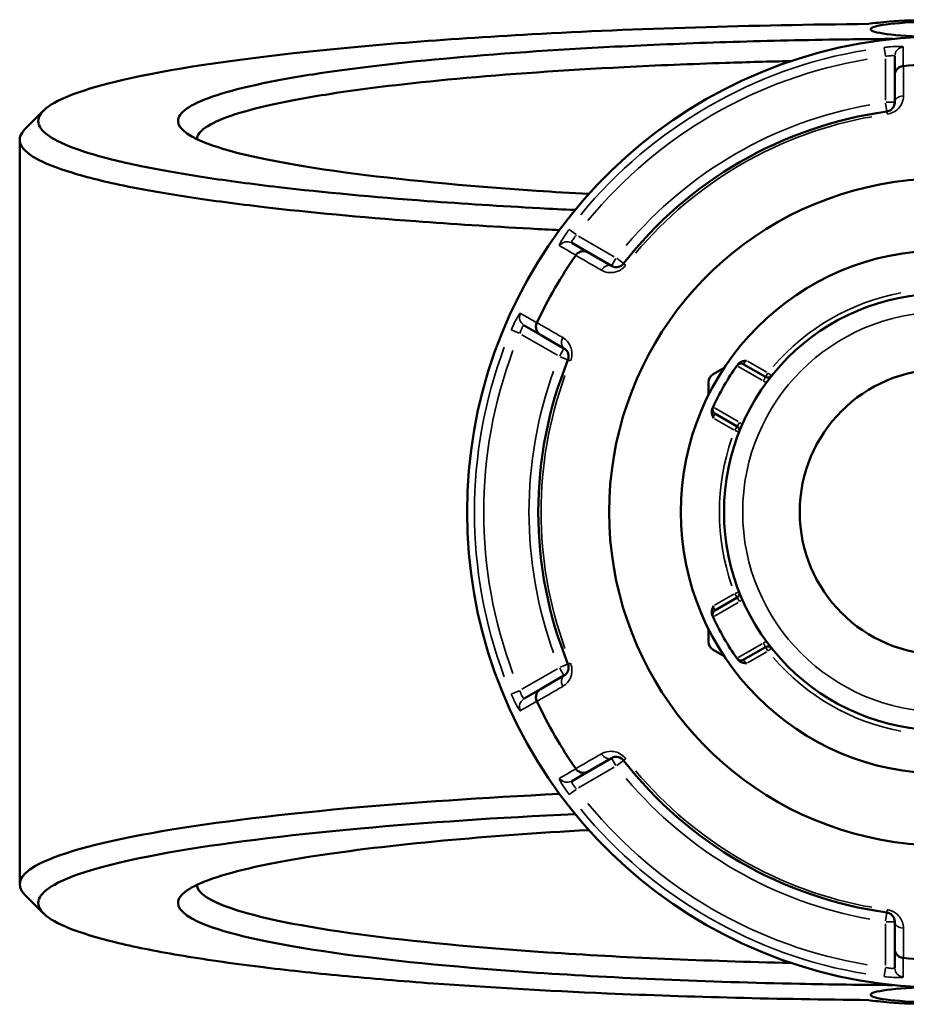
# Model space of a CAD drawing. Header units: millimetres. Extents: x 0 to 904, y 0 to 949.
# Tile 6 of 10: x 316 to 411, y 704 to 810. Entities that reach past the tile are written whole.
import ezdxf

# ---------------------------------------------------------------- set-up
doc = ezdxf.new("R2010")
doc.units = ezdxf.units.MM
doc.layers.add('Visible (ANSI)', color=7, linetype='Continuous', lineweight=50)
doc.layers.add('Visible Narrow (ANSI)', color=7, linetype='Continuous', lineweight=35)

msp = doc.modelspace()

# ---------------------------------------------------------------- linework, layer by layer
at = {"layer": 'Visible (ANSI)'}
for p, q in [((409.481, 805.798), (409.481, 803.792)), ((409.481, 803.792), (409.481, 800.865)), ((315.581, 796.845), (315.581, 717.027)), ((376.553, 784.781), (374.816, 785.784)), ((379.088, 783.317), (376.553, 784.781)), ((369.716, 776.951), (371.453, 775.947)), ((371.453, 775.947), (373.988, 774.484)), ((395.627, 771.413), (393.226, 772.8)), ((391.171, 772.389), (389.994, 771.709)), ((389.494, 770.843), (389.494, 769.484)), ((390.166, 767.499), (392.567, 766.113)), ((392.567, 747.76), (390.166, 746.373)), ((389.494, 744.389), (389.494, 743.03)), ((393.226, 741.073), (395.627, 742.46)), ((389.994, 742.164), (391.171, 741.484)), ((373.988, 739.389), (371.453, 737.925)), ((371.453, 737.925), (369.716, 736.922)), ((376.553, 729.092), (379.088, 730.555)), ((374.816, 728.089), (376.553, 729.092)), ((409.481, 713.008), (409.481, 710.081)), ((409.481, 710.081), (409.481, 708.074))]:
    msp.add_line(p, q, dxfattribs=at)
for radius in [28.05, 23.42, 15.3]:
    msp.add_circle((414.581, 756.936), radius, dxfattribs=at)
for centre, radius, start, end in [((414.581, 756.936), 51, 25.03519, 334.96481), ((414.581, 756.936), 47.999, 85.02648, 94.97352), ((414.581, 756.936), 43.35, 97.90565, 142.09435), ((414.581, 756.936), 35.749, 30.76616, 329.23384), ((414.581, 756.936), 47.999, 145.02648, 154.97352), ((414.581, 756.936), 43.35, 157.90565, 202.09435), ((392.976, 772.367), 0.5, 60, 144.46684), ((414.581, 756.936), 27.05, 144.56943, 155.43057), ((390.494, 770.843), 1, 120, 180), ((395.877, 771.846), 0.5, 240, 321.4409), ((390.416, 767.932), 0.5, 155.53316, 240), ((392.317, 765.68), 0.5, 338.5591, 60), ((392.317, 748.193), 0.5, 300, 21.4409), ((390.416, 745.94), 0.5, 120, 204.46684), ((414.581, 756.936), 27.05, 204.56943, 215.43057), ((390.494, 743.03), 1, 180, 240), ((395.877, 742.027), 0.5, 38.5591, 120), ((392.976, 741.506), 0.5, 215.53316, 300), ((414.581, 756.936), 47.999, 205.02648, 214.97352), ((414.581, 756.936), 43.35, 217.90565, 262.09435), ((414.581, 756.936), 47.999, 265.02648, 274.97352)]:
    msp.add_arc(centre, radius, start, end, dxfattribs=at)
for centre, major_axis in [((414.581, 808.701), (-7.68, 0)), ((414.581, 705.172), (7.68, 0))]:
    msp.add_ellipse(centre, major_axis=major_axis, ratio=0.1076088, start_param=1.8222141, end_param=7.6025639, dxfattribs=at)
for points, knots in [([(375.18, 789.318), (373.904, 789.379), (372.639, 789.443), (367.201, 789.734), (363.164, 789.991), (353.528, 790.71), (348.175, 791.21), (340.573, 792.094), (337.952, 792.441), (333.145, 793.168), (330.958, 793.548), (326.709, 794.405), (324.738, 794.887), (321.49, 795.877), (320.214, 796.385), (318.386, 797.416), (317.834, 797.939), (317.467, 798.989), (317.651, 799.515), (318.202, 800.036), (319.304, 801.079), (321.88, 802.104), (330.446, 804.197), (336.968, 805.24), (352.38, 806.949), (361.052, 807.638), (381.751, 808.773), (394.099, 809.151), (406.655, 809.261)], [0.4183327, 0.4183327, 0.4183327, 0.4183327, 0.4615453, 0.4615453, 0.6062071, 0.6062071, 0.8241766, 0.8241766, 0.952394, 0.952394, 1.0806113, 1.0806113, 1.2314553, 1.2314553, 1.3822992, 1.3822992, 1.5331432, 1.5331432, 1.6839871, 1.6839871, 1.6839871, 1.985675, 1.985675, 2.3411623, 2.3411623, 2.6700963, 2.6700963, 3.05978, 3.05978, 3.05978, 3.05978]), ([(406.655, 809.261), (407.263, 809.361), (408.034, 809.449), (410.249, 809.627), (411.839, 809.695), (414.901, 809.733), (416.358, 809.716), (419.144, 809.611), (420.456, 809.519), (422.148, 809.325), (422.694, 809.239), (423.109, 809.147), (423.525, 809.055), (423.811, 808.956), (424.183, 808.692), (424.041, 808.524), (423.038, 808.21), (422.162, 808.065), (420.307, 807.88), (419.492, 807.821), (418.613, 807.777)], [-4.132247, -4.132247, -4.132247, -4.132247, -3.7820353, -3.7820353, -3.2580491, -3.2580491, -2.8051069, -2.8051069, -2.3233879, -2.3233879, -2.0223135, -2.0223135, -2.0223135, -1.7212392, -1.7212392, -1.2395202, -1.2395202, -0.7472553, -0.7472553, -0.4398674, -0.4398674, -0.4398674, -0.4398674]), ([(409.291, 807.661), (406.997, 807.645), (404.709, 807.619), (398.469, 807.518), (394.546, 807.423), (386.872, 807.172), (383.121, 807.016), (372.855, 806.493), (366.64, 806.058), (355.761, 805.05), (351.039, 804.484), (344.722, 803.498), (342.639, 803.114), (339.033, 802.316), (337.51, 801.902), (335.06, 801.055), (334.132, 800.621), (332.893, 799.744), (332.581, 799.301), (332.581, 798.857), (332.581, 797.97), (333.835, 797.083), (339.31, 795.189), (344.166, 794.205), (356.272, 792.575), (363.245, 791.906), (372.877, 791.257), (374.747, 791.142), (376.657, 791.035)], [0.0645476, 0.0645476, 0.0645476, 0.0645476, 0.1486496, 0.1486496, 0.2953675, 0.2953675, 0.4420853, 0.4420853, 0.7108603, 0.7108603, 0.9673324, 0.9673324, 1.1181984, 1.1181984, 1.2690644, 1.2690644, 1.4199304, 1.4199304, 1.5707963, 1.5707963, 1.5707963, 1.8725283, 1.8725283, 2.2450488, 2.2450488, 2.5820546, 2.5820546, 2.6608367, 2.6608367, 2.6608367, 2.6608367]), ([(334.584, 796.919), (334.617, 797.335), (334.931, 797.751), (336.137, 798.59), (337.052, 799.013), (339.461, 799.839), (340.955, 800.242), (344.487, 801.02), (346.525, 801.394), (352.7, 802.355), (357.309, 802.906), (367.917, 803.888), (373.973, 804.311), (383.968, 804.82), (387.62, 804.972), (393.659, 805.169), (395.996, 805.234), (398.355, 805.286)], [-1.564937, -1.564937, -1.564937, -1.564937, -1.4199304, -1.4199304, -1.2690644, -1.2690644, -1.1181984, -1.1181984, -0.9673324, -0.9673324, -0.7108603, -0.7108603, -0.4420853, -0.4420853, -0.2953675, -0.2953675, -0.204791, -0.204791, -0.204791, -0.204791]), ([(409.481, 803.792), (409.481, 803.793), (409.481, 803.795), (409.482, 803.915), (409.505, 804.033), (409.595, 804.253), (409.66, 804.355), (409.829, 804.532), (409.93, 804.605), (410.153, 804.71), (410.272, 804.742), (410.395, 804.753)], [-0.15371258, -0.15371258, -0.15371258, -0.15371258, -0.15323729, -0.15323729, -0.11409168, -0.11409168, -0.07545593, -0.07545593, -0.03695789, -0.03695789, 0, 0, 0, 0]), ([(409.481, 800.865), (409.481, 800.726), (409.453, 800.586), (409.309, 800.269), (409.163, 800.091), (408.844, 799.927), (408.733, 799.89), (408.619, 799.874)], [0, 0, 0, 0, 0.11734182, 0.11734182, 0.27620858, 0.27620858, 0.34541645, 0.34541645, 0.34541645, 0.34541645]), ([(316.15, 797.986), (315.646, 797.482), (315.477, 796.974), (315.82, 795.932), (316.373, 795.398), (318.219, 794.345), (319.511, 793.827), (322.809, 792.816), (324.813, 792.324), (329.137, 791.448), (331.365, 791.06), (336.264, 790.317), (338.937, 789.963), (346.694, 789.059), (352.158, 788.547), (362.002, 787.812), (366.127, 787.55), (371.431, 787.266), (372.463, 787.213), (373.503, 787.162)], [-1.675879, -1.675879, -1.675879, -1.675879, -1.5331432, -1.5331432, -1.3822992, -1.3822992, -1.2314553, -1.2314553, -1.0806113, -1.0806113, -0.952394, -0.952394, -0.8241766, -0.8241766, -0.6062071, -0.6062071, -0.4615453, -0.4615453, -0.4269664, -0.4269664, -0.4269664, -0.4269664]), ([(375.265, 784.47), (375.335, 784.571), (375.422, 784.658), (375.625, 784.799), (375.739, 784.85), (375.976, 784.908), (376.097, 784.913), (376.333, 784.881), (376.447, 784.842), (376.551, 784.782), (376.552, 784.782), (376.553, 784.781)], [-0.15359504, -0.15359504, -0.15359504, -0.15359504, -0.11655084, -0.11655084, -0.07796278, -0.07796278, -0.03923704, -0.03923704, 0, 0, 0.00047627, 0.00047627, 0.00047627, 0.00047627]), ([(380.377, 783.569), (380.351, 783.535), (380.322, 783.503), (380.243, 783.425), (380.19, 783.382), (380.062, 783.298), (379.985, 783.262), (379.838, 783.212), (379.768, 783.197), (379.597, 783.178), (379.498, 783.183), (379.291, 783.222), (379.184, 783.262), (379.088, 783.317)], [0, 0, 0, 0, 0.02585168, 0.02585168, 0.06721438, 0.06721438, 0.12288915, 0.12288915, 0.17445287, 0.17445287, 0.25141662, 0.25141662, 0.34541603, 0.34541603, 0.34541603, 0.34541603]), ([(371.453, 775.947), (371.452, 775.948), (371.451, 775.949), (371.347, 776.009), (371.257, 776.088), (371.11, 776.276), (371.055, 776.384), (370.986, 776.618), (370.973, 776.742), (370.994, 776.988), (371.026, 777.107), (371.078, 777.219)], [-0.15371258, -0.15371258, -0.15371258, -0.15371258, -0.15323743, -0.15323743, -0.11409174, -0.11409174, -0.0754562, -0.0754562, -0.03695796, -0.03695796, 0, 0, 0, 0]), ([(373.988, 774.484), (374.108, 774.415), (374.216, 774.32), (374.422, 774.032), (374.504, 773.807), (374.479, 773.447), (374.455, 773.341), (374.415, 773.242)], [0, 0, 0, 0, 0.11734182, 0.11734182, 0.28109054, 0.28109054, 0.34541684, 0.34541684, 0.34541684, 0.34541684]), ([(392.649, 772.769), (392.696, 772.834), (392.76, 772.898), (392.955, 773.027), (393.074, 773.072), (393.309, 773.136), (393.441, 773.156), (393.573, 773.174), (393.574, 773.174), (393.576, 773.175)], [0, 0, 0, 0, 0.024182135, 0.024182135, 0.055384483, 0.055384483, 0.092862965, 0.092862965, 0.093335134, 0.093335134, 0.093335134, 0.093335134]), ([(392.649, 772.769), (392.626, 772.737), (392.607, 772.711), (392.577, 772.669), (392.569, 772.657), (392.569, 772.657)], [0.26075738, 0.26075738, 0.26075738, 0.26075738, 0.283829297, 0.283829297, 0.313137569, 0.313137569, 0.313137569, 0.313137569]), ([(390.016, 767.008), (390.015, 767.01), (390.015, 767.011), (389.965, 767.134), (389.916, 767.259), (389.854, 767.494), (389.833, 767.62), (389.848, 767.854), (389.871, 767.941), (389.904, 768.015)], [-0.000495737, -0.000495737, -0.000495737, -0.000495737, 0, 0, 0.039348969, 0.039348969, 0.07210856, 0.07210856, 0.097497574, 0.097497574, 0.097497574, 0.097497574]), ([(389.961, 768.14), (389.961, 768.14), (389.958, 768.134), (389.944, 768.104), (389.929, 768.07), (389.907, 768.021), (389.905, 768.018), (389.904, 768.015)], [1.262435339, 1.262435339, 1.262435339, 1.262435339, 1.281821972, 1.281821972, 1.312840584, 1.312840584, 1.314815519, 1.314815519, 1.314815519, 1.314815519]), ([(389.904, 745.858), (389.871, 745.932), (389.848, 746.019), (389.833, 746.252), (389.854, 746.378), (389.916, 746.614), (389.965, 746.738), (390.015, 746.861), (390.015, 746.863), (390.016, 746.864)], [0, 0, 0, 0, 0.024182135, 0.024182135, 0.055384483, 0.055384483, 0.092862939, 0.092862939, 0.093335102, 0.093335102, 0.093335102, 0.093335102]), ([(389.904, 745.858), (389.905, 745.855), (389.907, 745.852), (389.929, 745.803), (389.944, 745.769), (389.958, 745.739), (389.961, 745.733), (389.961, 745.733)], [-0.05238018, -0.05238018, -0.05238018, -0.05238018, -0.050404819, -0.050404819, -0.019386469, -0.019386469, 0, 0, 0, 0]), ([(392.569, 741.216), (392.569, 741.216), (392.572, 741.21), (392.592, 741.183), (392.613, 741.154), (392.645, 741.11), (392.647, 741.107), (392.649, 741.104)], [0.631217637, 0.631217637, 0.631217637, 0.631217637, 0.650604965, 0.650604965, 0.681624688, 0.681624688, 0.683597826, 0.683597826, 0.683597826, 0.683597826]), ([(374.415, 740.631), (374.431, 740.591), (374.445, 740.55), (374.473, 740.443), (374.483, 740.376), (374.492, 740.223), (374.485, 740.138), (374.454, 739.986), (374.432, 739.918), (374.363, 739.76), (374.31, 739.677), (374.172, 739.516), (374.085, 739.444), (373.988, 739.389)], [0, 0, 0, 0, 0.02585168, 0.02585168, 0.06721438, 0.06721438, 0.12292214, 0.12292214, 0.17440412, 0.17440412, 0.25131567, 0.25131567, 0.345416, 0.345416, 0.345416, 0.345416]), ([(393.576, 740.698), (393.574, 740.698), (393.573, 740.699), (393.441, 740.717), (393.309, 740.736), (393.074, 740.801), (392.955, 740.845), (392.76, 740.975), (392.696, 741.039), (392.649, 741.104)], [-0.000495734, -0.000495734, -0.000495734, -0.000495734, 0, 0, 0.039349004, 0.039349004, 0.072108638, 0.072108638, 0.097497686, 0.097497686, 0.097497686, 0.097497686]), ([(371.078, 736.654), (371.026, 736.766), (370.994, 736.885), (370.973, 737.13), (370.986, 737.255), (371.055, 737.489), (371.11, 737.596), (371.257, 737.784), (371.347, 737.863), (371.451, 737.924), (371.452, 737.925), (371.453, 737.925)], [-0.15359506, -0.15359506, -0.15359506, -0.15359506, -0.11655085, -0.11655085, -0.07796276, -0.07796276, -0.03923705, -0.03923705, 0, 0, 0.00047625, 0.00047625, 0.00047625, 0.00047625]), ([(379.088, 730.555), (379.208, 730.625), (379.344, 730.67), (379.699, 730.705), (379.937, 730.663), (380.236, 730.458), (380.313, 730.386), (380.377, 730.304)], [0, 0, 0, 0, 0.11734182, 0.11734182, 0.28278882, 0.28278882, 0.34541683, 0.34541683, 0.34541683, 0.34541683]), ([(376.553, 729.092), (376.552, 729.091), (376.551, 729.09), (376.447, 729.031), (376.333, 728.992), (376.097, 728.959), (375.976, 728.965), (375.739, 729.022), (375.625, 729.073), (375.422, 729.214), (375.335, 729.301), (375.265, 729.402)], [-0.15371258, -0.15371258, -0.15371258, -0.15371258, -0.15323742, -0.15323742, -0.11409173, -0.11409173, -0.07545617, -0.07545617, -0.03695795, -0.03695795, 0, 0, 0, 0]), ([(373.505, 726.71), (365.315, 726.309), (357.634, 725.788), (342.468, 724.413), (335.343, 723.515), (323.708, 721.437), (319.468, 720.24), (315.5, 717.976), (315.114, 716.924), (316.15, 715.887)], [0.4269664, 0.4269664, 0.4269664, 0.4269664, 0.6992602, 0.6992602, 1.0272087, 1.0272087, 1.3822992, 1.3822992, 1.675879, 1.675879, 1.675879, 1.675879]), ([(406.655, 704.611), (401.854, 704.654), (397.082, 704.735), (387.703, 704.972), (383.096, 705.128), (372.077, 705.601), (365.818, 705.96), (356.565, 706.638), (353.289, 706.912), (347.088, 707.505), (344.164, 707.822), (338.237, 708.555), (335.311, 708.976), (330.082, 709.863), (327.778, 710.327), (323.846, 711.288), (322.217, 711.784), (319.671, 712.798), (318.753, 713.315), (318.202, 713.837), (317.1, 714.88), (317.472, 715.941), (321.452, 718.186), (325.627, 719.358), (337.051, 721.392), (344.036, 722.271), (359.103, 723.635), (366.884, 724.157), (375.182, 724.555)], [-3.05978, -3.05978, -3.05978, -3.05978, -2.9107735, -2.9107735, -2.7617671, -2.7617671, -2.5437976, -2.5437976, -2.4155802, -2.4155802, -2.2873629, -2.2873629, -2.1365189, -2.1365189, -1.985675, -1.985675, -1.8348311, -1.8348311, -1.6839871, -1.6839871, -1.6839871, -1.3822992, -1.3822992, -1.0272087, -1.0272087, -0.6992602, -0.6992602, -0.4183327, -0.4183327, -0.4183327, -0.4183327]), ([(376.657, 722.838), (371.08, 722.525), (365.839, 722.143), (355.761, 721.209), (351.039, 720.643), (344.722, 719.657), (342.639, 719.272), (339.033, 718.475), (337.51, 718.061), (335.06, 717.214), (334.132, 716.78), (332.893, 715.903), (332.581, 715.459), (332.581, 715.016), (332.581, 714.129), (333.835, 713.241), (339.31, 711.348), (344.166, 710.364), (356.272, 708.734), (363.245, 708.065), (379.671, 706.958), (389.304, 706.552), (402.598, 706.28), (405.938, 706.235), (409.292, 706.211)], [-2.6608367, -2.6608367, -2.6608367, -2.6608367, -2.4307324, -2.4307324, -2.1742602, -2.1742602, -2.0233943, -2.0233943, -1.8725283, -1.8725283, -1.7216623, -1.7216623, -1.5707963, -1.5707963, -1.5707963, -1.2690644, -1.2690644, -0.8965439, -0.8965439, -0.5595381, -0.5595381, -0.1874704, -0.1874704, -0.0645476, -0.0645476, -0.0645476, -0.0645476]), ([(398.355, 708.586), (389.117, 708.793), (380.221, 709.178), (364.609, 710.229), (357.808, 710.88), (345.985, 712.468), (341.231, 713.427), (335.895, 715.257), (334.652, 716.105), (334.584, 716.954)], [0.204791, 0.204791, 0.204791, 0.204791, 0.5595381, 0.5595381, 0.8965439, 0.8965439, 1.2690644, 1.2690644, 1.564937, 1.564937, 1.564937, 1.564937]), ([(408.619, 713.998), (408.662, 713.992), (408.704, 713.984), (408.811, 713.954), (408.874, 713.93), (409.011, 713.861), (409.081, 713.812), (409.197, 713.71), (409.245, 713.657), (409.347, 713.519), (409.392, 713.432), (409.463, 713.232), (409.481, 713.12), (409.481, 713.008)], [0, 0, 0, 0, 0.02585168, 0.02585168, 0.06721438, 0.06721438, 0.12305037, 0.12305037, 0.17415567, 0.17415567, 0.25081718, 0.25081718, 0.34541583, 0.34541583, 0.34541583, 0.34541583]), ([(410.395, 709.12), (410.272, 709.13), (410.153, 709.162), (409.93, 709.267), (409.829, 709.341), (409.66, 709.517), (409.595, 709.619), (409.505, 709.84), (409.482, 709.958), (409.481, 710.078), (409.481, 710.079), (409.481, 710.081)], [-0.15359492, -0.15359492, -0.15359492, -0.15359492, -0.11655078, -0.11655078, -0.07796289, -0.07796289, -0.03923697, -0.03923697, 0, 0, 0.0004764, 0.0004764, 0.0004764, 0.0004764]), ([(418.613, 706.096), (419.492, 706.051), (420.307, 705.992), (422.162, 705.808), (423.038, 705.663), (424.041, 705.349), (424.183, 705.181), (423.811, 704.917), (423.525, 704.818), (423.109, 704.726), (422.694, 704.633), (422.148, 704.548), (420.456, 704.353), (419.144, 704.262), (416.358, 704.157), (414.901, 704.139), (411.839, 704.178), (410.249, 704.246), (408.034, 704.424), (407.263, 704.512), (406.655, 704.611)], [0.4398674, 0.4398674, 0.4398674, 0.4398674, 0.7472553, 0.7472553, 1.2395202, 1.2395202, 1.7212392, 1.7212392, 2.0223135, 2.0223135, 2.0223135, 2.3233879, 2.3233879, 2.8051069, 2.8051069, 3.2580491, 3.2580491, 3.7820353, 3.7820353, 4.132247, 4.132247, 4.132247, 4.132247])]:
    msp.add_open_spline(points, degree=3, knots=knots, dxfattribs=at)
for points in [[(410.42, 804.755), (410.412, 804.754), (410.403, 804.753), (410.395, 804.753)], [(316.15, 797.986), (316.813, 798.648), (317.476, 799.311), (318.138, 799.974)], [(375.265, 784.47), (375.26, 784.463), (375.255, 784.456), (375.25, 784.449)], [(371.089, 777.242), (371.085, 777.234), (371.082, 777.226), (371.078, 777.219)], [(392.569, 772.657), (392.559, 772.644), (392.55, 772.631), (392.541, 772.618)], [(389.981, 768.184), (389.974, 768.169), (389.967, 768.154), (389.961, 768.14)], [(389.961, 745.733), (389.967, 745.718), (389.974, 745.704), (389.981, 745.689)], [(392.541, 741.255), (392.55, 741.242), (392.559, 741.229), (392.569, 741.216)], [(371.078, 736.654), (371.082, 736.646), (371.085, 736.639), (371.089, 736.631)], [(375.25, 729.423), (375.255, 729.416), (375.26, 729.409), (375.265, 729.402)], [(318.138, 713.899), (317.476, 714.562), (316.813, 715.224), (316.15, 715.887)], [(410.395, 709.12), (410.403, 709.119), (410.412, 709.119), (410.42, 709.118)]]:
    msp.add_open_spline(points, degree=3, dxfattribs=at)
at = {"layer": 'Visible Narrow (ANSI)'}
for p, q in [((408.359, 806.745), (408.472, 805.839)), ((408.481, 805.521), (408.481, 801.11)), ((408.492, 800.787), (408.619, 799.877)), ((409.478, 800.865), (408.56, 800.865)), ((408.619, 799.874), (408.656, 799.611)), ((375.285, 786.678), (374.557, 787.229)), ((379.376, 784.306), (375.556, 786.511)), ((379.549, 784.115), (379.09, 783.32)), ((380.375, 783.571), (379.65, 784.135)), ((380.587, 783.406), (380.378, 783.569)), ((368.335, 776.452), (369.176, 776.097)), ((369.456, 775.946), (373.276, 773.74)), ((373.987, 774.481), (373.527, 773.686)), ((373.561, 773.588), (374.412, 773.243)), ((374.416, 773.241), (374.661, 773.142)), ((395.762, 771.913), (393.691, 773.108)), ((392.682, 772.536), (395.235, 771.062)), ((395.857, 771.812), (395.628, 771.415)), ((396.267, 771.536), (395.908, 771.822)), ((395.626, 771.412), (395.396, 771.014)), ((392.675, 766.628), (390.122, 768.102)), ((390.131, 766.942), (392.202, 765.747)), ((392.797, 766.512), (392.568, 766.114)), ((392.566, 766.112), (392.336, 765.714)), ((392.353, 765.666), (392.781, 765.498)), ((392.202, 748.126), (390.131, 746.931)), ((392.336, 748.159), (392.566, 747.761)), ((392.781, 748.375), (392.353, 748.207)), ((392.568, 747.758), (392.797, 747.361)), ((390.122, 745.771), (392.675, 747.245)), ((395.235, 742.811), (392.682, 741.337)), ((395.396, 742.859), (395.626, 742.461)), ((395.628, 742.458), (395.857, 742.06)), ((395.908, 742.051), (396.267, 742.337)), ((393.691, 740.765), (395.762, 741.96)), ((373.276, 740.132), (369.456, 737.927)), ((373.527, 740.187), (373.987, 739.392)), ((374.412, 740.63), (373.561, 740.284)), ((374.661, 740.731), (374.416, 740.631)), ((369.176, 737.776), (368.335, 737.421)), ((375.556, 727.361), (379.376, 729.567)), ((379.09, 730.553), (379.549, 729.757)), ((379.65, 729.738), (380.375, 730.302)), ((380.378, 730.304), (380.587, 730.467)), ((374.557, 726.643), (375.285, 727.194)), ((408.619, 713.995), (408.492, 713.086)), ((408.656, 714.262), (408.619, 713.999)), ((408.481, 712.763), (408.481, 708.352)), ((408.56, 713.008), (409.478, 713.008)), ((408.472, 708.034), (408.359, 707.128))]:
    msp.add_line(p, q, dxfattribs=at)
msp.add_circle((414.581, 756.936), 21.42, dxfattribs=at)
for centre, radius, start, end in [((414.581, 756.936), 50.205, 99.40871, 140.59129), ((414.581, 756.936), 49.209, 99.40871, 140.59129), ((414.581, 756.936), 44.35, 100.11509, 139.88491), ((414.581, 756.936), 43.057, 100.11509, 139.88491), ((414.581, 756.936), 23.92, 100.70319, 139.29681), ((414.581, 756.936), 50.205, 159.40871, 200.59129), ((414.581, 756.936), 49.209, 159.40871, 200.59129), ((414.581, 756.936), 44.35, 160.11509, 199.88491), ((414.581, 756.936), 43.057, 160.11509, 199.88491), ((395.877, 771.846), 1, 241.12418, 261.35946), ((392.317, 765.68), 1, 38.64054, 58.87582), ((414.581, 756.936), 23.92, 160.70319, 199.29681), ((392.317, 748.193), 1, 301.12418, 321.35946), ((395.877, 742.027), 1, 98.64054, 118.87582), ((414.581, 756.936), 23.92, 220.70319, 259.29681), ((414.581, 756.936), 43.057, 220.11509, 259.88491), ((414.581, 756.936), 44.35, 220.11509, 259.88491), ((414.581, 756.936), 49.209, 219.40871, 260.59129), ((414.581, 756.936), 50.205, 219.40871, 260.59129)]:
    msp.add_arc(centre, radius, start, end, dxfattribs=at)
for centre, major_axis, ratio, start_param, end_param in [((410.481, 805.798), (-1, 0), 0.9961681, 4.8701533, 6.2088152), ((410.481, 800.865), (-1, 0), 0.7055719, 4.8533994, 6.2079334), ((374.316, 784.918), (0.5, 0.866), 0.9961681, 0.0743701, 1.413032), ((378.588, 782.451), (0.5, 0.866), 0.7055719, 0.0752519, 1.4297859), ((370.216, 777.817), (-0.5, -0.866), 0.9961681, 4.8701533, 6.2088152), ((374.488, 775.35), (-0.5, -0.866), 0.7055719, 4.8533994, 6.2079334), ((374.488, 738.523), (-0.5, 0.866), 0.7055719, 0.0752519, 1.4297859), ((370.216, 736.056), (-0.5, 0.866), 0.9961681, 0.0743701, 1.413032), ((378.588, 731.421), (0.5, -0.866), 0.7055719, 4.8533994, 6.2079334), ((374.316, 728.955), (0.5, -0.866), 0.9961681, 4.8701533, 6.2088152), ((410.481, 713.008), (-1, 0), 0.7055719, 0.0752519, 1.4297859), ((410.481, 708.074), (-1, 0), 0.9961681, 0.0743701, 1.413032)]:
    msp.add_ellipse(centre, major_axis=major_axis, ratio=ratio, start_param=start_param, end_param=end_param, dxfattribs=at)
for points, knots in [([(410.398, 806.791), (410.398, 806.833), (410.222, 806.86), (409.672, 806.864), (409.362, 806.851), (408.808, 806.805), (408.582, 806.782), (408.358, 806.754)], [-0.31481287, -0.31481287, -0.31481287, -0.31481287, -0.1729885, -0.1729885, -0.06653404, -0.06653404, 0, 0, 0, 0]), ([(410.395, 804.753), (410.395, 804.846), (410.395, 804.939), (410.396, 805.291), (410.396, 805.549), (410.396, 805.808), (410.397, 806.108), (410.398, 806.407), (410.398, 806.735), (410.398, 806.763), (410.398, 806.791)], [-3.5347812, -3.5347812, -3.5347812, -3.5347812, -3.215225, -3.215225, -2.3285299, -2.3285299, -2.3285299, -1.3008619, -1.3008619, -1.2046153, -1.2046153, -1.2046153, -1.2046153]), ([(408.481, 805.766), (408.591, 805.793), (408.702, 805.816), (408.974, 805.86), (409.126, 805.872), (409.395, 805.867), (409.481, 805.84), (409.481, 805.798)], [0, 0, 0, 0, 0.06653404, 0.06653404, 0.1729885, 0.1729885, 0.31481287, 0.31481287, 0.31481287, 0.31481287]), ([(410.416, 801.569), (410.416, 801.83), (410.417, 802.091), (410.417, 802.352), (410.418, 803.153), (410.419, 803.954), (410.42, 804.755)], [-0.97913562, -0.97913562, -0.97913562, -0.97913562, -0.86869802, -0.86869802, -0.86869802, -0.52954924, -0.52954924, -0.52954924, -0.52954924]), ([(408.659, 799.584), (408.892, 799.616), (409.117, 799.69), (409.766, 800.021), (410.064, 800.377), (410.357, 801.011), (410.415, 801.292), (410.416, 801.569)], [-0.34541645, -0.34541645, -0.34541645, -0.34541645, -0.27620858, -0.27620858, -0.11734182, -0.11734182, 0, 0, 0, 0]), ([(374.55, 787.235), (374.287, 786.887), (374.039, 786.529), (373.732, 786.04), (373.638, 785.874), (373.528, 785.653), (373.499, 785.581), (373.485, 785.509), (373.488, 785.492), (373.498, 785.487)], [-0.31481094, -0.31481094, -0.31481094, -0.31481094, -0.18655676, -0.18655676, -0.10364264, -0.10364264, -0.03986256, -0.03986256, 0, 0, 0, 0]), ([(374.816, 785.784), (374.806, 785.79), (374.8, 785.801), (374.796, 785.842), (374.805, 785.881), (374.852, 785.993), (374.897, 786.075), (375.056, 786.309), (375.192, 786.477), (375.344, 786.634)], [0, 0, 0, 0, 0.03986256, 0.03986256, 0.10364264, 0.10364264, 0.18655676, 0.18655676, 0.31481094, 0.31481094, 0.31481094, 0.31481094]), ([(373.498, 785.487), (373.522, 785.473), (373.546, 785.459), (373.83, 785.295), (374.09, 785.146), (374.35, 784.996), (374.574, 784.868), (374.798, 784.739), (375.103, 784.563), (375.184, 784.517), (375.265, 784.47)], [-2.8973048, -2.8973048, -2.8973048, -2.8973048, -2.8010583, -2.8010583, -1.7733903, -1.7733903, -1.7733903, -0.8866951, -0.8866951, -0.5671389, -0.5671389, -0.5671389, -0.5671389]), ([(375.25, 784.449), (375.944, 784.05), (376.638, 783.65), (377.333, 783.251), (377.559, 783.121), (377.785, 782.99), (378.011, 782.86)], [-1.97914638, -1.97914638, -1.97914638, -1.97914638, -1.64003211, -1.64003211, -1.64003211, -1.52956, -1.52956, -1.52956, -1.52956]), ([(378.011, 782.86), (378.204, 782.749), (378.417, 782.67), (378.833, 782.595), (379.032, 782.587), (379.377, 782.628), (379.519, 782.659), (379.815, 782.762), (379.97, 782.837), (380.229, 783.009), (380.336, 783.095), (380.496, 783.254), (380.555, 783.32), (380.608, 783.389)], [-0.34541603, -0.34541603, -0.34541603, -0.34541603, -0.25141662, -0.25141662, -0.17445287, -0.17445287, -0.12288915, -0.12288915, -0.06721438, -0.06721438, -0.02585168, -0.02585168, 0, 0, 0, 0]), ([(369.314, 778.241), (369.292, 778.254), (369.243, 778.208), (369.085, 777.988), (368.97, 777.794), (368.74, 777.359), (368.632, 777.139), (368.457, 776.76), (368.391, 776.608), (368.326, 776.456)], [-0.31481397, -0.31481397, -0.31481397, -0.31481397, -0.2278058, -0.2278058, -0.12655878, -0.12655878, -0.04867645, -0.04867645, 0, 0, 0, 0]), ([(371.078, 777.219), (370.997, 777.265), (370.917, 777.312), (370.612, 777.488), (370.389, 777.618), (370.165, 777.748), (369.906, 777.898), (369.646, 778.048), (369.363, 778.213), (369.339, 778.227), (369.314, 778.241)], [-3.5347812, -3.5347812, -3.5347812, -3.5347812, -3.2152251, -3.2152251, -2.32853, -2.32853, -2.32853, -1.300862, -1.300862, -1.2046153, -1.2046153, -1.2046153, -1.2046153]), ([(373.846, 775.645), (373.62, 775.776), (373.394, 775.907), (373.168, 776.037), (372.475, 776.439), (371.782, 776.84), (371.089, 777.242)], [-2.9717419, -2.9717419, -2.9717419, -2.9717419, -2.86130766, -2.86130766, -2.86130766, -2.52215552, -2.52215552, -2.52215552, -2.52215552]), ([(369.244, 776.068), (369.267, 776.148), (369.292, 776.227), (369.361, 776.422), (369.407, 776.534), (369.513, 776.751), (369.571, 776.845), (369.66, 776.946), (369.694, 776.963), (369.716, 776.951)], [0, 0, 0, 0, 0.04867645, 0.04867645, 0.12655878, 0.12655878, 0.2278058, 0.2278058, 0.31481397, 0.31481397, 0.31481397, 0.31481397]), ([(374.686, 773.132), (374.768, 773.334), (374.817, 773.548), (374.871, 774.28), (374.709, 774.734), (374.3, 775.316), (374.086, 775.506), (373.846, 775.645)], [-0.34541684, -0.34541684, -0.34541684, -0.34541684, -0.28109054, -0.28109054, -0.11734182, -0.11734182, 0, 0, 0, 0]), ([(393.226, 772.8), (393.226, 772.8), (393.23, 772.805), (393.255, 772.833), (393.282, 772.864), (393.367, 772.958), (393.432, 773.028), (393.527, 773.125), (393.551, 773.15), (393.576, 773.175)], [-0.31313757, -0.31313757, -0.31313757, -0.31313757, -0.2838293, -0.2838293, -0.23693606, -0.23693606, -0.17597486, -0.17597486, -0.15550734, -0.15550734, -0.15550734, -0.15550734]), ([(390.016, 767.008), (390.022, 767.032), (390.029, 767.056), (390.059, 767.165), (390.083, 767.247), (390.121, 767.365), (390.135, 767.408), (390.153, 767.464), (390.159, 767.481), (390.165, 767.496), (390.166, 767.499), (390.166, 767.499)], [-1.42006557, -1.42006557, -1.42006557, -1.42006557, -1.40558624, -1.40558624, -1.35316478, -1.35316478, -1.31284058, -1.31284058, -1.28182197, -1.28182197, -1.26243534, -1.26243534, -1.26243534, -1.26243534]), ([(390.166, 746.373), (390.166, 746.373), (390.165, 746.376), (390.159, 746.392), (390.153, 746.409), (390.135, 746.465), (390.121, 746.508), (390.083, 746.626), (390.059, 746.707), (390.029, 746.816), (390.022, 746.84), (390.016, 746.864)], [0, 0, 0, 0, 0.01938647, 0.01938647, 0.05040482, 0.05040482, 0.09072867, 0.09072867, 0.14314969, 0.14314969, 0.15763024, 0.15763024, 0.15763024, 0.15763024]), ([(373.846, 738.228), (374.038, 738.339), (374.213, 738.484), (374.487, 738.807), (374.593, 738.975), (374.73, 739.294), (374.773, 739.433), (374.832, 739.741), (374.845, 739.912), (374.826, 740.223), (374.805, 740.358), (374.747, 740.577), (374.719, 740.66), (374.686, 740.741)], [-0.345416, -0.345416, -0.345416, -0.345416, -0.25131567, -0.25131567, -0.17440412, -0.17440412, -0.12292214, -0.12292214, -0.06721438, -0.06721438, -0.02585168, -0.02585168, 0, 0, 0, 0]), ([(393.576, 740.698), (393.559, 740.716), (393.541, 740.733), (393.462, 740.814), (393.404, 740.875), (393.319, 740.967), (393.289, 741.001), (393.251, 741.045), (393.239, 741.058), (393.228, 741.071), (393.226, 741.073), (393.226, 741.073)], [-0.78884786, -0.78884786, -0.78884786, -0.78884786, -0.77437366, -0.77437366, -0.72195033, -0.72195033, -0.68162469, -0.68162469, -0.65060496, -0.65060496, -0.63121764, -0.63121764, -0.63121764, -0.63121764]), ([(371.089, 736.631), (371.782, 737.032), (372.475, 737.434), (373.168, 737.835), (373.394, 737.966), (373.62, 738.097), (373.846, 738.228)], [-1.97914638, -1.97914638, -1.97914638, -1.97914638, -1.63999425, -1.63999425, -1.63999425, -1.52956, -1.52956, -1.52956, -1.52956]), ([(368.326, 737.417), (368.496, 737.015), (368.683, 736.62), (368.953, 736.111), (369.049, 735.947), (369.185, 735.741), (369.233, 735.68), (369.288, 735.632), (369.304, 735.626), (369.314, 735.632)], [-0.31481104, -0.31481104, -0.31481104, -0.31481104, -0.18638694, -0.18638694, -0.1035483, -0.1035483, -0.03982627, -0.03982627, 0, 0, 0, 0]), ([(369.716, 736.922), (369.706, 736.916), (369.693, 736.917), (369.656, 736.934), (369.627, 736.961), (369.553, 737.058), (369.505, 737.138), (369.381, 737.392), (369.304, 737.594), (369.244, 737.804)], [0, 0, 0, 0, 0.03982627, 0.03982627, 0.1035483, 0.1035483, 0.18638694, 0.18638694, 0.31481104, 0.31481104, 0.31481104, 0.31481104]), ([(369.314, 735.632), (369.339, 735.646), (369.363, 735.66), (369.646, 735.824), (369.906, 735.975), (370.165, 736.125), (370.389, 736.255), (370.612, 736.384), (370.917, 736.561), (370.997, 736.607), (371.078, 736.654)], [-2.8973048, -2.8973048, -2.8973048, -2.8973048, -2.8010582, -2.8010582, -1.7733902, -1.7733902, -1.7733902, -0.8866951, -0.8866951, -0.5671389, -0.5671389, -0.5671389, -0.5671389]), ([(378.011, 731.012), (377.785, 730.882), (377.559, 730.752), (377.333, 730.622), (376.639, 730.222), (375.944, 729.823), (375.25, 729.423)], [-2.74525, -2.74525, -2.74525, -2.74525, -2.63478434, -2.63478434, -2.63478434, -2.29566362, -2.29566362, -2.29566362, -2.29566362]), ([(380.608, 730.484), (380.478, 730.651), (380.321, 730.797), (379.717, 731.216), (379.236, 731.305), (378.524, 731.241), (378.252, 731.151), (378.011, 731.012)], [-0.34541683, -0.34541683, -0.34541683, -0.34541683, -0.28278882, -0.28278882, -0.11734182, -0.11734182, 0, 0, 0, 0]), ([(375.265, 729.402), (375.184, 729.356), (375.103, 729.309), (374.798, 729.134), (374.574, 729.005), (374.35, 728.876), (374.09, 728.727), (373.83, 728.577), (373.546, 728.414), (373.522, 728.4), (373.498, 728.386)], [-3.5347812, -3.5347812, -3.5347812, -3.5347812, -3.2152251, -3.2152251, -2.32853, -2.32853, -2.32853, -1.300862, -1.300862, -1.2046153, -1.2046153, -1.2046153, -1.2046153]), ([(373.498, 728.386), (373.49, 728.381), (373.486, 728.37), (373.496, 728.277), (373.583, 728.092), (373.855, 727.63), (374.013, 727.387), (374.305, 726.968), (374.426, 726.802), (374.55, 726.638)], [-0.31481354, -0.31481354, -0.31481354, -0.31481354, -0.28284699, -0.28284699, -0.15713721, -0.15713721, -0.06043739, -0.06043739, 0, 0, 0, 0]), ([(375.344, 727.239), (375.272, 727.313), (375.204, 727.389), (375.043, 727.584), (374.96, 727.7), (374.824, 727.925), (374.79, 728.021), (374.802, 728.076), (374.808, 728.084), (374.816, 728.089)], [0, 0, 0, 0, 0.06043739, 0.06043739, 0.15713721, 0.15713721, 0.28284699, 0.28284699, 0.31481354, 0.31481354, 0.31481354, 0.31481354]), ([(410.416, 712.304), (410.415, 712.527), (410.377, 712.753), (410.233, 713.152), (410.141, 713.327), (409.933, 713.603), (409.836, 713.709), (409.599, 713.914), (409.457, 714.011), (409.178, 714.15), (409.05, 714.2), (408.832, 714.259), (408.746, 714.276), (408.659, 714.288)], [-0.34541583, -0.34541583, -0.34541583, -0.34541583, -0.25081718, -0.25081718, -0.17415567, -0.17415567, -0.12305037, -0.12305037, -0.06721438, -0.06721438, -0.02585168, -0.02585168, 0, 0, 0, 0]), ([(410.42, 709.118), (410.419, 709.919), (410.418, 710.72), (410.417, 711.521), (410.417, 711.782), (410.416, 712.043), (410.416, 712.304)], [-1.97914638, -1.97914638, -1.97914638, -1.97914638, -1.63999115, -1.63999115, -1.63999115, -1.52956, -1.52956, -1.52956, -1.52956]), ([(410.398, 707.082), (410.398, 707.11), (410.398, 707.138), (410.398, 707.465), (410.397, 707.765), (410.396, 708.065), (410.396, 708.323), (410.396, 708.582), (410.395, 708.934), (410.395, 709.027), (410.395, 709.12)], [-2.8973048, -2.8973048, -2.8973048, -2.8973048, -2.8010583, -2.8010583, -1.7733903, -1.7733903, -1.7733903, -0.8866951, -0.8866951, -0.5671389, -0.5671389, -0.5671389, -0.5671389]), ([(409.481, 708.074), (409.481, 708.063), (409.475, 708.052), (409.441, 708.028), (409.404, 708.017), (409.285, 708.001), (409.193, 708), (408.941, 708.017), (408.77, 708.042), (408.556, 708.089), (408.519, 708.098), (408.481, 708.107)], [0, 0, 0, 0, 0.03957477, 0.03957477, 0.1028944, 0.1028944, 0.18520991, 0.18520991, 0.29222008, 0.29222008, 0.31481112, 0.31481112, 0.31481112, 0.31481112]), ([(408.358, 707.119), (408.434, 707.109), (408.511, 707.1), (408.946, 707.052), (409.295, 707.026), (409.809, 707.008), (409.998, 707.009), (410.241, 707.025), (410.317, 707.036), (410.385, 707.06), (410.398, 707.07), (410.398, 707.082)], [-0.31481112, -0.31481112, -0.31481112, -0.31481112, -0.29222008, -0.29222008, -0.18520991, -0.18520991, -0.1028944, -0.1028944, -0.03957477, -0.03957477, 0, 0, 0, 0])]:
    msp.add_open_spline(points, degree=3, knots=knots, dxfattribs=at)

doc.saveas('drawing.dxf')
